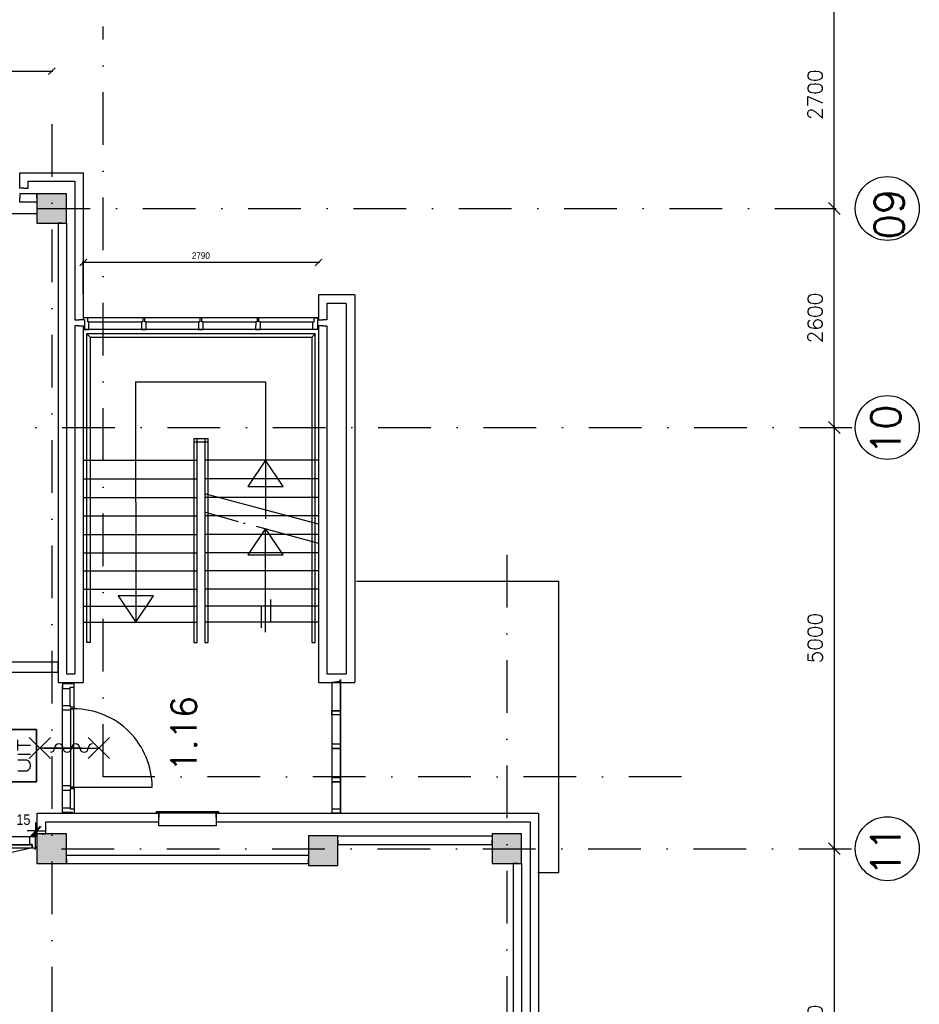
# Model space of a CAD drawing. Extents: x -171140 to 151546, y -8083 to 162438.
# Tile 56 of 96: x 65202 to 75876, y 35800 to 47488. Entities that reach past the tile are written whole.
import ezdxf
from ezdxf.enums import TextEntityAlignment as Align

# ---------------------------------------------------------------- set-up
doc = ezdxf.new("R2010")
doc.units = 0
doc.header["$LTSCALE"] = 50
doc.header["$MEASUREMENT"] = 0
doc.header["$PDMODE"] = 3
doc.header["$PDSIZE"] = 0.001
for name, pattern in [('DASHDOT', [25, 12.5, -6.25, 0, -6.25]), ('HIDDEN', [9.375, 6.25, -3.125]), ('HIDDEN2', [0.1875, 0.125, -0.0625]), ('STRAM_0WT$0$DASHDOT', [25, 12.5, -6.25, 0, -6.25])]:
    doc.linetypes.add(name, pattern=pattern)
doc.layers.get('0').update_dxf_attribs({"linetype": 'CONTINUOUS'})
doc.layers.get('DEFPOINTS').update_dxf_attribs({"linetype": 'CONTINUOUS'})
for name, color, linetype in [('_BESTAAND_ONGEWIJZIGD', 8, 'CONTINUOUS'), ('_BRANDCOMPART', 6, 'DASHDOT'), ('_DETAILNUMMERS', 4, 'CONTINUOUS'), ('_KOLOMBESTAAND', 212, 'CONTINUOUS'), ('A--L21--', 3, 'CONTINUOUS'), ('A--L22--', 7, 'CONTINUOUS'), ('A--L24AC1_TRAPPEN', 1, 'HIDDEN2'), ('A--L28--', 7, 'CONTINUOUS'), ('A--L32--', 7, 'CONTINUOUS'), ('A--L32--_F-2--', 7, 'CONTINUOUS'), ('A--L32--_F123-', 1, 'CONTINUOUS'), ('A--L63--', 7, 'CONTINUOUS'), ('A--L63--_F123-', 7, 'CONTINUOUS'), ('A--L65--', 7, 'CONTINUOUS'), ('A--L65--_F-23-', 7, 'CONTINUOUS'), ('A--L65--_F123-', 7, 'CONTINUOUS'), ('A--M$1A-_F123-', 1, 'CONTINUOUS'), ('A--M1$A-_F123-', 1, 'CONTINUOUS'), ('A--T$1A-_F123-_R', 4, 'CONTINUOUS'), ('A--T63--_F123-', 1, 'CONTINUOUS'), ('L1', 1, 'CONTINUOUS'), ('STRAM_0WT$0$A--L$7A1-_STRA', 1, 'CONTINUOUS'), ('STRAM_0WT$0$A--L$7A3-_STRA', 3, 'CONTINUOUS'), ('STRAM_0WT$0$A--L$7AC3-_STR', 3, 'STRAM_0WT$0$DASHDOT'), ('STRAM_0WT$0$A--M$1A-_F123-', 1, 'CONTINUOUS'), ('STRAM_0WT$0$A--T$7A8-_STRA', 8, 'STRAM_0WT$0$DASHDOT'), ('X--LR---_CP', 7, 'CONTINUOUS')]:
    doc.layers.add(name, color=color, linetype=linetype)
doc.styles.add('ALFA-0_25', font='ROMANS')
doc.styles.add('HIEMSTRA', font='romans.shx')
doc.styles.get("Standard").update_dxf_attribs({"font": 'txt', "width": 0.9})
doc.styles.add('STRAM_0WT$0$HIEMSTRA', font='romans.shx')
doc.dimstyles.new('BEILEN', dxfattribs={"dimscale": 40, "dimtxt": 2.5, "dimasz": 2, "dimexe": 0.3, "dimexo": 0.3, "dimgap": 2, "dimtad": 1, "dimdec": 0, "dimzin": 0, "dimtxsty": 'HIEMSTRA', "dimblk1": 'OBLIQUE', "dimblk2": 'OBLIQUE', "dimsah": 1, "dimcen": -0.09, "dimdle": 0.3, "dimse1": 1, "dimclrd": 2, "dimclre": 2, "dimclrt": 3, "dimazin": 3, "dimtfac": 1, "dimtdec": 4, "dimtofl": 0, "dimtmove": 0, "dimatfit": 3, "dimtvp": 625, "dimtolj": 1, "dimtzin": 0})
doc.dimstyles.new('STANDARD$0', dxfattribs={"dimscale": 50, "dimtxt": 2.5, "dimasz": 2, "dimexe": 2, "dimexo": 0, "dimgap": 2, "dimtad": 1, "dimdec": 0, "dimzin": 0, "dimtxsty": 'ALFA-0_25', "dimblk1": 'OBLIQUE', "dimblk2": 'OBLIQUE', "dimsah": 1, "dimcen": -3, "dimdle": 2, "dimclrd": 1, "dimclre": 1, "dimclrt": 2, "dimazin": 3, "dimtfac": 0.666667, "dimtofl": 0, "dimtmove": 0, "dimatfit": 3, "dimtvp": 0.833333, "dimtolj": 1, "dimtzin": 0})
doc.dimstyles.new('STRAM_0WT$0$STANDARD', dxfattribs={"dimscale": 70, "dimtxt": 2.5, "dimasz": 2, "dimexe": 0.3, "dimexo": 0.3, "dimgap": 2, "dimtad": 1, "dimdec": 0, "dimzin": 0, "dimtxsty": 'STRAM_0WT$0$HIEMSTRA', "dimblk1": 'STRAM_0WT$0$_OBLIQUE', "dimblk2": 'STRAM_0WT$0$_OBLIQUE', "dimsah": 1, "dimcen": -0.09, "dimdle": 0.3, "dimclrd": 1, "dimclre": 1, "dimclrt": 4, "dimazin": 3, "dimtfac": 1, "dimtdec": 4, "dimtix": 1, "dimtofl": 0, "dimtmove": 0, "dimatfit": 3, "dimtvp": 625, "dimtolj": 1, "dimtzin": 0})

# ---------------------------------------------------------------- blocks, each defined once
blk = doc.blocks.new('*U1324')
at = {"layer": 'A--L21--', "color": 8, "linetype": 'CONTINUOUS'}
for points in [[(50, 50), (50, 50), (50, -6195), (50, -6195)], [(-50, -50), (-50, -50), (-50, -6095), (-50, -6095)]]:
    blk.add_lwpolyline(points, dxfattribs=at)
blk = doc.blocks.new('*U1323')
at = {"layer": 'A--L21--', "color": 8, "linetype": 'CONTINUOUS'}
for points in [[(0, 0), (-50, 0), (-50, -5050), (0, -5050)], [(0, 0), (50, 0), (50, -5050), (0, -5050)]]:
    blk.add_lwpolyline(points, dxfattribs=at)
blk = doc.blocks.new('*U1251')
at = {"layer": 'A--L21--', "color": 8, "linetype": 'CONTINUOUS'}
for points in [[(-50, 50), (-50, 50), (705, 50), (705, 50)], [(50, -50), (50, -50), (605, -50), (605, -50)]]:
    blk.add_lwpolyline(points, dxfattribs=at)
blk = doc.blocks.new('*U1250')
at = {"layer": 'A--L21--', "color": 8, "linetype": 'CONTINUOUS'}
for points in [[(0, 0), (-50, 0), (-50, -4134), (-50, -4134)], [(0, 0), (50, 0), (50, -4234), (50, -4234)]]:
    blk.add_lwpolyline(points, dxfattribs=at)
blk = doc.blocks.new('*U1249')
at = {"layer": 'A--L21--', "color": 8, "linetype": 'CONTINUOUS'}
for points in [[(0, 0), (-50, 0), (-50, 182), (-50, 182)], [(0, 0), (50, 0), (50, 82), (50, 82)]]:
    blk.add_lwpolyline(points, dxfattribs=at)
blk = doc.blocks.new('*U1248')
at = {"layer": 'A--L21--', "color": 8, "linetype": 'CONTINUOUS'}
for points in [[(0, 0), (-50, 0), (-50, -5450), (-50, -5450)], [(0, 0), (50, 0), (50, -5350), (50, -5350)]]:
    blk.add_lwpolyline(points, dxfattribs=at)
blk = doc.blocks.new('*U1247')
at = {"layer": 'A--L21--', "color": 8, "linetype": 'CONTINUOUS'}
for points in [[(0, 0), (0, 50), (-205, 50), (-205, 0)], [(0, 0), (0, -50), (-205, -50), (-205, 0)]]:
    blk.add_lwpolyline(points, dxfattribs=at)
blk = doc.blocks.new('*U1219')
at = {"layer": 'A--L21--', "color": 8, "linetype": 'CONTINUOUS'}
for points in [[(0, 0), (-50, 0), (-50, -4234), (-50, -4234)], [(0, 0), (50, 0), (50, -4134), (50, -4134)]]:
    blk.add_lwpolyline(points, dxfattribs=at)
blk = doc.blocks.new('*U1218')
at = {"layer": 'A--L21--', "color": 8, "linetype": 'CONTINUOUS'}
for points in [[(50, 50), (50, 50), (-380, 50), (-380, 50)], [(-50, -50), (-50, -50), (-280, -50), (-280, -50)]]:
    blk.add_lwpolyline(points, dxfattribs=at)
blk = doc.blocks.new('*U1217')
at = {"layer": 'A--L21--', "color": 8, "linetype": 'CONTINUOUS'}
for points in [[(50, 50), (50, 50), (50, -4548), (50, -4548)], [(-50, -50), (-50, -50), (-50, -4448), (-50, -4448)]]:
    blk.add_lwpolyline(points, dxfattribs=at)
blk = doc.blocks.new('*U1216')
at = {"layer": 'A--L21--', "color": 8, "linetype": 'CONTINUOUS'}
for points in [[(50, 50), (50, 50), (280, 50), (280, 50)], [(-50, -50), (-50, -50), (380, -50), (380, -50)]]:
    blk.add_lwpolyline(points, dxfattribs=at)
blk = doc.blocks.new('*U1215')
at = {"layer": 'A--L21--', "color": 8, "linetype": 'CONTINUOUS'}
for points in [[(50, 50), (50, 50), (50, -1695), (0, -1695)], [(-50, -50), (-50, -50), (-50, -1695), (0, -1695)]]:
    blk.add_lwpolyline(points, dxfattribs=at)
blk = doc.blocks.new('*U1214')
at = {"layer": 'A--L21--', "color": 8, "linetype": 'CONTINUOUS'}
for points in [[(-50, 50), (-50, 50), (-50, -245), (0, -245)], [(50, -50), (50, -50), (50, -245), (0, -245)]]:
    blk.add_lwpolyline(points, dxfattribs=at)
blk = doc.blocks.new('*U1207')
at = {"layer": 'A--L21--', "color": 8, "linetype": 'CONTINUOUS'}
for points in [[(0, 0), (0, 50), (3825, 50), (3825, 50)], [(0, 0), (0, -50), (3725, -50), (3725, -50)]]:
    blk.add_lwpolyline(points, dxfattribs=at)
blk = doc.blocks.new('*U1206')
at = {"layer": 'A--L21--', "color": 8, "linetype": 'CONTINUOUS'}
for points in [[(50, 50), (50, 50), (150, 50), (150, 50)], [(-50, -50), (-50, -50), (250, -50), (250, -50)]]:
    blk.add_lwpolyline(points, dxfattribs=at)
blk = doc.blocks.new('*U1205')
at = {"layer": 'A--L21--', "color": 8, "linetype": 'CONTINUOUS'}
for points in [[(0, 0), (0, 50), (2869.9877, 50), (2869.9877, 0)], [(0, 0), (0, -50), (2869.9877, -50), (2869.9877, 0)]]:
    blk.add_lwpolyline(points, dxfattribs=at)
blk = doc.blocks.new('*U1204')
at = {"layer": 'A--L21--', "color": 8, "linetype": 'CONTINUOUS'}
for points in [[(0, 0), (-50, 0), (-50, 246), (-50, 246)], [(0, 0), (50, 0), (50, 146), (50, 146)]]:
    blk.add_lwpolyline(points, dxfattribs=at)
blk = doc.blocks.new('*U1203')
at = {"layer": 'A--L21--', "color": 8, "linetype": 'CONTINUOUS'}
for points in [[(0, 0), (0, 50), (1830.0123, 50), (1830.0123, 0)], [(0, 0), (0, -50), (1830.0123, -50), (1830.0123, 0)]]:
    blk.add_lwpolyline(points, dxfattribs=at)
blk = doc.blocks.new('*U1168')
at = {"layer": 'A--L21--', "color": 8, "linetype": 'CONTINUOUS'}
for points in [[(-50, 50), (-50, 50), (1391, 50), (1391, 0)], [(50, -50), (50, -50), (1391, -50), (1391, 0)]]:
    blk.add_lwpolyline(points, dxfattribs=at)
blk = doc.blocks.new('Q060089-')
at = {"layer": 'A--L63--_F123-', "color": 1, "linetype": 'CONTINUOUS'}
blk.add_lwpolyline([(0, 0), (0, 300), (620, 300), (620, 0)], close=True, dxfattribs=at)
at = {"layer": 'X--LR---_CP'}
blk.add_point((620, 0), dxfattribs=at)
blk.add_point((620, 0), dxfattribs=at)
blk.add_point((620, 0), dxfattribs=at)
at = {"layer": 'A--T63--_F123-', "style": 'ALFA-0_25', "width": 1.279785}
blk.add_text('UIT', height=150, dxfattribs=at).set_placement((96, 73), (508, 73), align=Align.FIT)
at = {"layer": 'A--L63--_F123-', "linetype": 'CONTINUOUS'}
mesh = blk.add_polyface(dxfattribs=at)
corners = [(0, 0), (0, 300), (620, 300), (620, 0)]
mesh.append_faces([[corners[k] for k in face] for face in [(0, 1, 1, 1), (1, 2, 2, 2), (2, 3, 3, 3), (3, 0, 0, 0)]])
mesh.append_faces([[corners[k] for k in face] for face in [(0, 3, 2, 1)]], dxfattribs={"vtx0": -1, "vtx1": -1, "vtx2": -1, "vtx3": -1})
blk = doc.blocks.new('_OBLIQUE')
at = {"color": 0, "linetype": 'BYBLOCK'}
blk.add_line((-0.5, -0.5), (0.5, 0.5), dxfattribs=at)
blk = doc.blocks.new('*D101')
at = {"layer": 'A--M$1A-_F123-', "color": 2, "linetype": 'CONTINUOUS'}
blk.add_line((57530, 46878), (65594, 46878), dxfattribs=at)
at = {"layer": 'DEFPOINTS', "color": 0, "linetype": 'CONTINUOUS'}
for p in [(57542, 46878), (65582, 46878), (65582, 46878)]:
    blk.add_point(p, dxfattribs=at)
at = {"layer": 'A--M$1A-_F123-', "color": 2, "linetype": 'CONTINUOUS', "xscale": 80, "yscale": 80, "zscale": 80, "rotation": 180}
blk.add_blockref('_OBLIQUE', (57542, 46878), dxfattribs=at)
at = {"layer": 'A--M$1A-_F123-', "color": 2, "linetype": 'CONTINUOUS', "xscale": 80, "yscale": 80, "zscale": 80}
blk.add_blockref('_OBLIQUE', (65582, 46878), dxfattribs=at)
at = {"layer": 'A--M$1A-_F123-', "color": 3, "linetype": 'CONTINUOUS', "insert": (61562, 47008), "char_height": 100, "attachment_point": 5}
blk.add_mtext('\\A1;8040', dxfattribs=at)
blk = doc.blocks.new('*D107')
at = {"layer": 'A--M$1A-_F123-', "color": 2, "linetype": 'CONTINUOUS'}
for p, q in [((68759, 44607), (65945, 44607)), ((65957, 44232), (65957, 44619))]:
    blk.add_line(p, q, dxfattribs=at)
at = {"layer": 'DEFPOINTS', "color": 0, "linetype": 'CONTINUOUS'}
for p in [(65957, 44607), (65957, 44220), (68747, 44220)]:
    blk.add_point(p, dxfattribs=at)
at = {"layer": 'A--M$1A-_F123-', "color": 2, "linetype": 'CONTINUOUS', "xscale": 80, "yscale": 80, "zscale": 80, "rotation": 180}
blk.add_blockref('_OBLIQUE', (65957, 44607), dxfattribs=at)
at = {"layer": 'A--M$1A-_F123-', "color": 2, "linetype": 'CONTINUOUS', "xscale": 80, "yscale": 80, "zscale": 80}
blk.add_blockref('_OBLIQUE', (68747, 44607), dxfattribs=at)
at = {"layer": 'A--M$1A-_F123-', "color": 3, "linetype": 'CONTINUOUS', "insert": (67352, 44687), "char_height": 80, "attachment_point": 5}
blk.add_mtext('\\A1;2790', dxfattribs=at)
blk = doc.blocks.new('STRAM_0WT$0$_OBLIQUE')
at = {"color": 0, "linetype": 'BYBLOCK'}
blk.add_line((-0.5, -0.5), (0.5, 0.5), dxfattribs=at)
blk = doc.blocks.new('*D1346')
at = {"color": 1, "linetype": 'BYBLOCK'}
for p, q in [((-1061, 15700), (-910, 15700)), ((-931, 12979), (-931, 15721)), ((-1061, 13000), (-910, 13000))]:
    blk.add_line(p, q, dxfattribs=at)
at = {"layer": 'DEFPOINTS', "color": 0, "linetype": 'BYBLOCK'}
for p in [(-1082, 15700), (-931, 15700), (-1082, 13000)]:
    blk.add_point(p, dxfattribs=at)
at = {"color": 1, "linetype": 'BYBLOCK', "xscale": 140, "yscale": 140, "zscale": 140}
for p, rotation in [((-931, 15700), 90), ((-931, 13000), 270)]:
    blk.add_blockref('STRAM_0WT$0$_OBLIQUE', p, dxfattribs=dict(at, rotation=rotation))
at = {"color": 4, "linetype": 'BYBLOCK', "insert": (-1159, 14350), "char_height": 175, "attachment_point": 5, "rotation": 90, "style": 'STRAM_0WT$0$HIEMSTRA'}
blk.add_mtext('\\A1;2700', dxfattribs=at)
blk = doc.blocks.new('*D1383')
at = {"color": 1, "linetype": 'BYBLOCK'}
for p, q in [((-931, 10421), (-931, 5379)), ((-946, 10400), (-910, 10400)), ((-946, 5400), (-910, 5400))]:
    blk.add_line(p, q, dxfattribs=at)
at = {"layer": 'DEFPOINTS', "color": 0, "linetype": 'BYBLOCK'}
for p in [(-967, 10400), (-967, 5400), (-931, 5400)]:
    blk.add_point(p, dxfattribs=at)
at = {"color": 1, "linetype": 'BYBLOCK', "xscale": 140, "yscale": 140, "zscale": 140}
for p, rotation in [((-931, 10400), 90), ((-931, 5400), 270)]:
    blk.add_blockref('STRAM_0WT$0$_OBLIQUE', p, dxfattribs=dict(at, rotation=rotation))
at = {"color": 4, "linetype": 'BYBLOCK', "insert": (-1159, 7900), "char_height": 175, "attachment_point": 5, "rotation": 90, "style": 'STRAM_0WT$0$HIEMSTRA'}
blk.add_mtext('\\A1;5000', dxfattribs=at)
blk = doc.blocks.new('*D1384')
at = {"color": 1, "linetype": 'BYBLOCK'}
for p, q in [((-916, 5400), (-952, 5400)), ((-931, 5421), (-931, 1079)), ((-916, 1100), (-952, 1100))]:
    blk.add_line(p, q, dxfattribs=at)
at = {"layer": 'DEFPOINTS', "color": 0, "linetype": 'BYBLOCK'}
for p in [(-895, 5400), (-931, 1100), (-895, 1100)]:
    blk.add_point(p, dxfattribs=at)
at = {"color": 1, "linetype": 'BYBLOCK', "xscale": 140, "yscale": 140, "zscale": 140}
for p, rotation in [((-931, 5400), 90), ((-931, 1100), 270)]:
    blk.add_blockref('STRAM_0WT$0$_OBLIQUE', p, dxfattribs=dict(at, rotation=rotation))
at = {"color": 4, "linetype": 'BYBLOCK', "insert": (-1159, 3250), "char_height": 175, "attachment_point": 5, "rotation": 90, "style": 'STRAM_0WT$0$HIEMSTRA'}
blk.add_mtext('\\A1;4300', dxfattribs=at)
blk = doc.blocks.new('*D1345')
at = {"color": 1, "linetype": 'BYBLOCK'}
for p, q in [((-1060, 13000), (-910, 13000)), ((-931, 10379), (-931, 13021)), ((-1061, 10400), (-910, 10400))]:
    blk.add_line(p, q, dxfattribs=at)
at = {"layer": 'DEFPOINTS', "color": 0, "linetype": 'BYBLOCK'}
for p in [(-1081, 13000), (-931, 13000), (-1082, 10400)]:
    blk.add_point(p, dxfattribs=at)
at = {"color": 1, "linetype": 'BYBLOCK', "xscale": 140, "yscale": 140, "zscale": 140}
for p, rotation in [((-931, 13000), 90), ((-931, 10400), 270)]:
    blk.add_blockref('STRAM_0WT$0$_OBLIQUE', p, dxfattribs=dict(at, rotation=rotation))
at = {"color": 4, "linetype": 'BYBLOCK', "insert": (-1159, 11700), "char_height": 175, "attachment_point": 5, "rotation": 90, "style": 'STRAM_0WT$0$HIEMSTRA'}
blk.add_mtext('\\A1;2600', dxfattribs=at)
blk = doc.blocks.new('*D1436')
at = {"layer": 'DEFPOINTS', "color": 0}
for p in [(-108963, 14000), (-108963, 13000), (-500, 13000), (-90981, 11238), (-53027, 2606)]:
    blk.add_point(p, dxfattribs=at)
at = {"layer": 'STRAM_0WT$0$A--M$1A-_F123-', "color": 1}
blk.add_arc((-104054, 13000), 13191, 348.4863, 0, dxfattribs=at)
at = {"layer": 'STRAM_0WT$0$A--M$1A-_F123-', "color": 1, "xscale": 140, "yscale": 140, "zscale": 140}
for p, rotation in [((-90863, 13000), 90), ((-91128, 10367), 258.4862903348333)]:
    blk.add_blockref('STRAM_0WT$0$_OBLIQUE', p, dxfattribs=dict(at, rotation=rotation))
at = {"layer": 'STRAM_0WT$0$A--M$1A-_F123-', "color": 4, "insert": (-91156, 11700), "char_height": 175, "attachment_point": 5, "rotation": 84.2431, "style": 'STRAM_0WT$0$HIEMSTRA'}
blk.add_mtext('\\A1;11.51°', dxfattribs=at)
blk = doc.blocks.new('S060204-')
at = {"layer": 'A--L65--_F-23-', "color": 255}
blk.add_circle((0, 0), 0.0123, dxfattribs=at)
at = {"layer": 'A--L65--_F123-', "color": 1, "linetype": 'CONTINUOUS'}
for points in [[(-1.25, 6.25), (1.25, 3.75)], [(1.25, 6.25), (-1.25, 3.75)], [(0, 0), (0, 5)]]:
    blk.add_lwpolyline(points, dxfattribs=at)
blk = doc.blocks.new('S060205A')
at = {"layer": 'A--L65--_F-23-', "color": 255}
blk.add_circle((0, -0.0123), 0.0123, dxfattribs=at)
at = {"layer": 'A--L65--_F123-', "color": 1, "linetype": 'CONTINUOUS'}
blk.add_lwpolyline([(0, -0.0123), (0, 6.2377)], dxfattribs=at)
for points in [[(-0.5, 5.7377, 0.41), (0, 5.2377)], [(0, 4.2377, 1), (0, 5.2377)], [(0, 4.2377, 1), (0, 3.2377)], [(0, 2.2377, 1), (0, 3.2377)], [(0, 2.2377, 1), (0, 1.2377)], [(0.5, 0.7377, 0.41), (0, 1.2377)]]:
    blk.add_lwpolyline(points, format="xyb", dxfattribs=at)
at = {"layer": 'A--L65--', "xscale": -1}
blk.add_blockref('S060204-', (0, 1.4877), dxfattribs=at)
blk.add_blockref('S060204-', (0, 1.4877), dxfattribs=at)
at = {"layer": 'A--L65--', "rotation": 180}
blk.add_blockref('S060204-', (0, 4.4877), dxfattribs=at)
blk.add_blockref('S060204-', (0, 4.4877), dxfattribs=at)
blk = doc.blocks.new('*D482')
at = {"layer": 'A--M1$A-_F123-', "color": 1}
for p, q in [((65392, 37803), (65392, 37959)), ((65407, 37803), (65407, 37959)), ((65392, 37859), (65292, 37859)), ((65407, 37859), (65507, 37859))]:
    blk.add_line(p, q, dxfattribs=at)
at = {"layer": 'DEFPOINTS', "color": 0}
for p in [(65392, 37803), (65407, 37859), (65407, 37803)]:
    blk.add_point(p, dxfattribs=at)
at = {"layer": 'A--M1$A-_F123-', "color": 1, "xscale": 100, "yscale": 100, "zscale": 100}
blk.add_blockref('_OBLIQUE', (65392, 37859), dxfattribs=at)
at = {"layer": 'A--M1$A-_F123-', "color": 1, "xscale": 100, "yscale": 100, "zscale": 100, "rotation": 180}
blk.add_blockref('_OBLIQUE', (65407, 37859), dxfattribs=at)
at = {"layer": 'A--M1$A-_F123-', "color": 2, "insert": (65246, 37991), "char_height": 125, "attachment_point": 5}
blk.add_mtext('\\A1;15', dxfattribs=at)
blk = doc.blocks.new('A$C2EE40F78')
at = {"layer": '_DETAILNUMMERS', "color": 2}
for points in [[(8, 139), (8, 18), (0, 18), (0, 0), (51, 0), (51, 43), (68, 43), (68, 96), (51, 96), (51, 139)], [(68, 96), (51, 96), (51, 139), (68, 139)], [(384, 139), (367, 139), (367, 96), (384, 96)], [(384, 139), (384, 96), (392, 96), (392, 43), (384, 43), (384, 0), (427, 0), (427, 43), (452, 43), (452, 139)], [(1392, 139), (1392, 18), (1400, 18), (1400, 0), (1357, 0), (1357, 43), (1332, 43), (1332, 139)], [(68, 0), (51, 0), (51, 43), (68, 43)], [(392, 43), (367, 43), (367, 96), (392, 96)], [(384, 0), (367, 0), (367, 43), (384, 43)]]:
    blk.add_lwpolyline(points, close=True, dxfattribs=at)
at = {"layer": 'A--L32--', "color": 1}
for p, q in [((51, 139), (1332, 139)), ((1400, 0), (0, 0)), ((51, 96), (392, 96)), ((51, 43), (392, 43)), ((452, 43), (1332, 43))]:
    blk.add_line(p, q, dxfattribs=at)
for points in [[(0, 139), (51, 139), (51, 157), (0, 157)], [(1400, 139), (1349, 139), (1349, 157), (1400, 157)], [(1357, 40), (1357, 0), (427, 0), (427, 40)]]:
    blk.add_lwpolyline(points, close=True, dxfattribs=at)
at = {"layer": 'A--L32--_F-2--', "color": 1, "linetype": 'CONTINUOUS'}
blk.add_lwpolyline([(1343, 0), (496.75, -191.25), (427, 0)], dxfattribs=at)
at = {"layer": 'A--L32--_F123-', "color": 1, "linetype": 'CONTINUOUS'}
blk.add_lwpolyline([(892, 243.62), (892, -253.38)], dxfattribs=at)
at = {"layer": 'X--LR---_CP'}
blk.add_point((532, 43), dxfattribs=at)
blk.add_point((532, 43), dxfattribs=at)
blk.add_point((532, 43), dxfattribs=at)
blk = doc.blocks.new('STRAM_0WT')
at = {"layer": 'STRAM_0WT$0$A--L$7A1-_STRA'}
for centre in [(-120.503, 13000), (-120.503, 10400)]:
    blk.add_circle(centre, 379.497, dxfattribs=at)
at = {"layer": 'STRAM_0WT$0$A--L$7A3-_STRA'}
blk.add_circle((-120.503, 5400), 379.497, dxfattribs=at)
at = {"layer": 'STRAM_0WT$0$A--L$7AC3-_STR'}
blk.add_line((-66174.285, 5400), (-500, 5400), dxfattribs=at)
at = {"layer": 'STRAM_0WT$0$A--T$7A8-_STRA', "color": 8}
for p, q in [((-10034.938, 14000), (-10034.938, -7375.62)), ((-108962.956, 13000), (-500, 13000)), ((-66167.142, 10400), (-540.602, 10400)), ((-4634.938, 8886.774), (-4634.938, -7375.62))]:
    blk.add_line(p, q, dxfattribs=at)
at = {"layer": 'STRAM_0WT$0$A--L$7A3-_STRA', "style": 'STRAM_0WT$0$HIEMSTRA'}
for s, p in [('09', (77.287, 12632.129)), ('10', (37.248, 10072.656)), ('11', (37.248, 5072.656))]:
    blk.add_text(s, height=350, rotation=90, dxfattribs=at).set_placement(p)
at = {"layer": 'STRAM_0WT$0$A--M$1A-_F123-', "linetype": 'CONTINUOUS'}
for base, p1, p2, picture, middle in [((-750, 15700), (-900.37, 13000), (-900.37, 15700), '*D1346', (-977.5, 14350)), ((-750, 13000), (-900.37, 10400), (-900.07, 13000), '*D1345', (-977.5, 11700)), ((-750, 5400), (-785.837, 10400), (-785.837, 5400), '*D1383', (-977.5, 7900)), ((-750, 1100), (-714.163, 5400), (-714.163, 1100), '*D1384', (-977.5, 3250))]:
    dim = blk.add_linear_dim(base=base, p1=p1, p2=p2, angle=90, dimstyle='STRAM_0WT$0$STANDARD', dxfattribs=at)
    dim.commit()
    dim.dimension.update_dxf_attribs({"geometry": picture, "text_midpoint": middle, "insert": (181.162, 0)})
at = {"layer": 'STRAM_0WT$0$A--M$1A-_F123-'}
dim = blk.add_angular_dim_2l(base=(-90981.132, 11238.125), line1=((-53026.96, 2605.754), (-108962.956, 14000)), line2=((-108962.956, 13000), (-500, 13000)), dimstyle='STRAM_0WT$0$STANDARD', override={"dimdec": 2, "dimadec": 2}, dxfattribs=at)
dim.commit()
dim.dimension.update_dxf_attribs({"geometry": '*D1436', "text_midpoint": (-91155.818, 11699.682)})

msp = doc.modelspace()

# ---------------------------------------------------------------- hatches: boundary and pattern name
at = {"layer": '_KOLOMBESTAAND', "linetype": 'HIDDEN'}
for points in [[(65407, 45071.9), (65757, 45071.9), (65757, 45421.9), (65407, 45421.9)], [(65407, 45071.9), (65757, 45071.9), (65757, 45421.9), (65407, 45421.9)], [(65407, 37471.9), (65757, 37471.9), (65757, 37821.9), (65407, 37821.9)], [(65407, 37471.9), (65757, 37471.9), (65757, 37821.9), (65407, 37821.9)], [(68627, 37448.3), (68977, 37448.3), (68977, 37798.3), (68627, 37798.3)], [(68627, 37448.3), (68977, 37448.3), (68977, 37798.3), (68627, 37798.3)], [(70807, 37471.9), (71157, 37471.9), (71157, 37821.9), (70807, 37821.9)], [(70807, 37471.9), (71157, 37471.9), (71157, 37821.9), (70807, 37821.9)]]:
    msp.add_hatch(color=256, dxfattribs=at).paths.add_polyline_path(points)

# ---------------------------------------------------------------- linework, layer by layer
at = {"layer": '_BESTAAND_ONGEWIJZIGD'}
for p, q in [((68747, 43947.5), (65957, 43947.5)), ((66024.1, 43902.4), (66646, 43902.3)), ((66702, 43901.6), (67324, 43902.3)), ((67380, 43902.2), (68001.9, 43902.3)), ((68058, 43902.2), (68679.9, 43902.2)), ((68746.9, 43808.5), (65957.2, 43808.5)), ((66577.3, 43187.5), (68117.3, 43187.5)), ((66577.3, 43187.5), (66581.2, 40337.5)), ((68117.3, 43187.5), (68117.3, 41561.7)), ((67267, 42517.5), (67437, 42517.5)), ((67267, 42477.5), (67437, 42477.5)), ((65957, 42257.5), (67307, 42257.5)), ((68747, 42257.5), (67397, 42257.5)), ((65957, 42037.5), (67307, 42037.5)), ((68747, 42037.5), (67397, 42037.5)), ((68747, 41498.1), (67397, 41860.7)), ((65957, 41817.5), (67307, 41817.5)), ((68747, 41817.5), (67397, 41817.5)), ((67797.3, 41527.5), (67407.3, 41637.5)), ((65957, 41597.5), (67307, 41597.5)), ((68747, 41597.5), (67397, 41597.5)), ((67877.3, 41507.5), (67857.3, 41507.5)), ((65957, 41377.5), (67307, 41377.5)), ((68747, 41377.5), (67397, 41377.5)), ((68007.3, 41477.5), (68747.3, 41273)), ((68117.3, 40217.5), (68117.3, 41447.1)), ((65957, 41157.5), (67307, 41157.5)), ((68747, 41157.5), (67397, 41157.5)), ((65957, 40947.5), (67307, 40947.5)), ((68747, 40947.5), (67397, 40947.5)), ((65957, 40727.5), (67307, 40727.5)), ((68747, 40727.5), (67397, 40727.5)), ((68177.3, 40604.5), (68177.3, 40347.5)), ((65957, 40527.5), (67307, 40527.5)), ((68747, 40527.5), (67397, 40527.5)), ((68067.3, 40527.5), (68067.3, 40267.5)), ((68747, 40527.5), (68739, 40527.5)), ((65965.1, 40337.5), (67307, 40337.5)), ((68739, 40337.5), (67397, 40337.5)), ((68907.3, 39621.9), (68907.3, 38067.5)), ((69007.3, 38067.5), (69007.3, 39657.5)), ((69007.3, 39657.5), (69007.3, 38067.5)), ((65717.3, 39617.5), (65708.3, 39617.5)), ((65708.3, 39617.5), (65708.3, 39550.5)), ((65708.3, 38103.7), (65708.3, 39580.5)), ((65708.3, 39550.5), (65802.1, 39550.5)), ((65717.3, 39605.5), (65717.3, 39617.5)), ((65717.3, 39617.5), (65717.3, 39617.5)), ((65829.3, 39605.5), (65717.3, 39605.5)), ((65802.1, 39550.5), (65802.1, 39565.5)), ((65802.1, 39565.5), (65847.3, 39565.5)), ((65802.1, 39347.5), (65802.1, 39550.5)), ((65847.3, 39617.5), (65829.3, 39617.5)), ((65829.3, 39617.5), (65829.3, 39605.5)), ((65847.3, 39565.5), (65847.3, 39617.5)), ((65847.3, 39328.5), (65847.3, 39565.5)), ((65843.8, 39303.7), (65803.8, 39300.6)), ((65803.8, 39300.6), (65803.9, 38377.5)), ((65843.9, 39306.7), (65803.9, 39303.7)), ((65803.9, 39303.7), (65803.9, 38380.5)), ((65843.9, 38377.5), (65843.8, 39303.7)), ((65843.9, 38380.5), (65843.9, 39306.7)), ((65708.3, 38393.5), (65708.3, 38395.5)), ((65708.3, 38395.5), (65802.1, 38395.5)), ((65708.3, 38341.5), (65708.3, 38393.5)), ((65708.3, 38339.5), (65708.3, 38341.5)), ((65802.1, 38339.5), (65708.3, 38339.5)), ((65802.1, 38395.5), (65802.1, 38395.5)), ((65802.1, 38395.5), (65802.1, 38378.5)), ((65802.1, 38378.5), (65845.3, 38378.5)), ((65845.3, 38356.5), (65802.1, 38356.5)), ((65802.1, 38356.5), (65802.1, 38341.5)), ((65802.1, 38341.5), (65802.1, 38339.5)), ((65802.1, 38339.5), (65802.1, 38133.7)), ((65803.9, 38380.5), (65843.9, 38380.5)), ((65803.9, 38380.5), (65803.9, 38380.5)), ((65803.9, 38377.5), (65843.9, 38377.5)), ((65803.9, 38377.5), (65803.9, 38377.5)), ((65845.3, 38378.5), (65847.3, 38376.5)), ((65847.3, 38358.5), (65845.3, 38356.5)), ((65847.3, 38376.5), (65847.3, 38358.5)), ((65847.3, 38358.5), (65847.3, 38118.7))]:
    msp.add_line(p, q, dxfattribs=at)
at = {"layer": '_BESTAAND_ONGEWIJZIGD', "linetype": 'CONTINUOUS'}
for p, q in [((68907.7, 38379.4), (68907.7, 39305.7)), ((69007.4, 38379.4), (69007.2, 39305.7))]:
    msp.add_line(p, q, dxfattribs=at)
at = {"layer": '_BESTAAND_ONGEWIJZIGD'}
for points in [[(65957.2, 43817.5), (65957.2, 43808.5), (66024.2, 43808.6), (66024.1, 43902.4), (66009.1, 43902.3), (66009, 43947.6), (65957, 43947.5), (65957.1, 43929.5), (65969.1, 43929.6), (65969.2, 43817.6), (65957.2, 43817.5)], [(66647.9, 43808.6), (66699.9, 43808.5), (66701.9, 43808.5), (66702, 43902.3), (66702, 43902.3), (66685, 43902.3), (66685, 43945.5), (66683, 43947.5), (66665, 43947.5), (66663, 43945.5), (66663, 43902.3), (66648, 43902.3), (66646, 43902.3), (66645.9, 43808.6)], [(67325.9, 43808.5), (67377.9, 43808.5), (67379.9, 43808.5), (67380, 43902.2), (67380, 43902.2), (67363, 43902.2), (67363, 43945.5), (67361, 43947.5), (67343, 43947.5), (67341, 43945.5), (67341, 43902.3), (67326, 43902.3), (67324, 43902.3), (67323.9, 43808.5)], [(68003.9, 43808.5), (68055.9, 43808.5), (68057.9, 43808.5), (68058, 43902.2), (68058, 43902.2), (68041, 43902.2), (68041, 43945.5), (68039, 43947.5), (68021, 43947.5), (68019, 43945.5), (68019, 43902.3), (68004, 43902.3), (68002, 43902.3), (68001.9, 43808.5)], [(68746.9, 43817.5), (68746.9, 43808.5), (68679.9, 43808.6), (68680, 43902.4), (68695, 43902.3), (68695, 43947.6), (68747, 43947.5), (68747, 43929.5), (68735, 43929.6), (68734.9, 43817.6), (68746.9, 43817.5)], [(66037, 43718.5), (68667, 43718.5), (68707, 43758.5), (65997, 43758.5)], [(65708.3, 39293.5), (65708.3, 39345.5), (65708.3, 39347.5), (65802.1, 39347.5), (65802.1, 39347.5), (65802.1, 39330.5), (65845.3, 39330.5), (65847.3, 39328.5), (65847.3, 39310.5), (65845.3, 39308.5), (65802.1, 39308.5), (65802.1, 39293.5), (65802.1, 39291.5), (65708.3, 39291.5)], [(65717.3, 38066.7), (65708.3, 38066.7), (65708.3, 38133.7), (65802.1, 38133.7), (65802.1, 38118.7), (65847.3, 38118.7), (65847.3, 38066.7), (65829.3, 38066.7), (65829.3, 38078.7), (65717.3, 38078.7), (65717.3, 38066.7)], [(67560, 38087.5), (67560, 38067.5), (66824, 38067.6), (66824, 38087.6)]]:
    msp.add_lwpolyline(points, close=True, dxfattribs=at)
for points in [[(66037, 43718.5), (66037, 40096.5), (65997, 40096.5), (65997, 43758.5)], [(68667, 43718.5), (68667, 40096.5), (68707, 40096.5), (68707, 43758.5)], [(67267, 42517.5), (67267, 40096.5), (67307, 40096.5), (67307, 42517.5)], [(67397, 42517.5), (67397, 40096.5), (67437, 40096.5), (67437, 42517.5)], [(68117.3, 42257.5), (67909.3, 41947.5), (68329.3, 41947.5), (68117.3, 42257.5)], [(68117.3, 41447.1), (67909.3, 41137.1), (68329.3, 41137.1), (68117.3, 41447.1)], [(66581.2, 40337.5), (66789.3, 40647.5), (66369.3, 40647.5), (66581.2, 40337.5)], [(67532.1, 38067.5), (67532, 37917.5), (66852, 37917.5), (66852.1, 38067.5)]]:
    msp.add_lwpolyline(points, dxfattribs=at)
at = {"layer": '_BESTAAND_ONGEWIJZIGD', "linetype": 'CONTINUOUS'}
msp.add_lwpolyline([(71349.5, 37366.3), (71597.2, 37366.2), (71597.9, 40817.5), (69197.3, 40817.5)], dxfattribs=at)
at = {"layer": '_BESTAAND_ONGEWIJZIGD'}
msp.add_lwpolyline([(65843.9, 38377.5), (66773.9, 38377.6, 0.4142136), (65843.8, 39307.5)], format="xyb", dxfattribs=at)
at = {"layer": '_BESTAAND_ONGEWIJZIGD', "extrusion": (0, 0, -1)}
for points in [[(-69007.4, 39285), (-69007.4, 39235), (-68907.4, 39235), (-68907.4, 39285)], [(-69007.4, 38837.5), (-69007.4, 38887.5), (-68907.4, 38887.5), (-68907.4, 38837.5)], [(-69007.4, 38440), (-69007.4, 38490), (-68907.4, 38490), (-68907.4, 38440)]]:
    msp.add_lwpolyline(points, close=True, dxfattribs=at)
at = {"layer": '_BESTAAND_ONGEWIJZIGD', "linetype": 'CONTINUOUS', "extrusion": (0, 0, -1), "elevation": -48}
msp.add_lwpolyline([(-69007.3, 38067.5), (-69007.3, 38117.5), (-68907.3, 38117.5), (-68907.3, 38067.5)], close=True, dxfattribs=at)
at = {"layer": '_BESTAAND_ONGEWIJZIGD'}
for p in [(65708.3, 39617.5), (65708.3, 39617.5), (65708.3, 39617.5), (65708.3, 38066.7), (65708.3, 38066.7)]:
    msp.add_point(p, dxfattribs=at)
at = {"layer": '_BESTAAND_ONGEWIJZIGD', "linetype": 'CONTINUOUS'}
for points in [[(69007.3, 39621.9), (68907.3, 39621.9), (68907.3, 39621.9), (69007.3, 39639.1, 23)], [(68907.4, 39285, -48), (69007.4, 39285, -48), (69007.4, 39285, -2), (68907.4, 39285, -2)], [(68907.4, 38837.5, -48), (69007.4, 38837.5, -48), (69007.4, 38837.5, -2), (68907.4, 38837.5, -2)], [(68907.4, 38440, -48), (69007.4, 38440, -48), (69007.4, 38440, -2), (68907.4, 38440, -2)], [(68907.3, 38067.5), (69007.3, 38067.5), (69007.3, 38067.5, 46), (68907.3, 38067.5, 46)]]:
    msp.add_3dface(points, dxfattribs=at)
at = {"layer": '_BRANDCOMPART'}
msp.add_lwpolyline([(73055, 38502), (66194, 38502), (66194, 47408.2)], dxfattribs=at)
at = {"layer": 'A--L21--'}
msp.add_line((60357, 45186.9), (65407, 45186.9), dxfattribs=at)
at = {"layer": 'A--L21--', "color": 2, "linetype": 'CONTINUOUS'}
msp.add_lwpolyline([(65657, 39862.9), (63549, 39862.9), (63549, 39742.9), (65657, 39742.9)], close=True, dxfattribs=at)
at = {"layer": 'A--L28--', "color": 3, "linetype": 'CONTINUOUS'}
for points in [[(65407, 45071.9), (65757, 45071.9), (65757, 45421.9), (65407, 45421.9)], [(65407, 45071.9), (65757, 45071.9), (65757, 45421.9), (65407, 45421.9)], [(65407, 37471.9), (65757, 37471.9), (65757, 37821.9), (65407, 37821.9)], [(65407, 37471.9), (65757, 37471.9), (65757, 37821.9), (65407, 37821.9)], [(68627, 37448.3), (68977, 37448.3), (68977, 37798.3), (68627, 37798.3)], [(68627, 37448.3), (68977, 37448.3), (68977, 37798.3), (68627, 37798.3)], [(70807, 37471.9), (71157, 37471.9), (71157, 37821.9), (70807, 37821.9)], [(70807, 37471.9), (71157, 37471.9), (71157, 37821.9), (70807, 37821.9)]]:
    msp.add_lwpolyline(points, close=True, dxfattribs=at)
at = {"layer": 'L1'}
for p, q in [((65957, 40527.5), (65965.1, 40527.5)), ((65225.4, 40092.1), (65225.4, 40092.1)), ((65225.4, 40092.1), (65225.4, 40092.1))]:
    msp.add_line(p, q, dxfattribs=at)

# ---------------------------------------------------------------- block references
at = {"layer": '_BESTAAND_ONGEWIJZIGD', "linetype": 'CONTINUOUS'}
for name, p in [('*U1214', (68797, 44170)), ('*U1219', (68797, 43855.5)), ('*U1216', (68797, 39671.9))]:
    msp.add_blockref(name, p, dxfattribs=at)
at = {"layer": 'A--L21--', "linetype": 'CONTINUOUS'}
for name, p in [('*U1251', (65252.3, 45620)), ('*U1249', (65252.3, 45487.5)), ('*U1215', (65907, 45620)), ('*U1218', (69127, 44170)), ('*U1217', (69127, 44170)), ('*U1250', (65907, 43855.5)), ('*U1206', (65707, 39671.9)), ('*U1204', (65460.6, 37821.9)), ('*U1168', (65460.6, 38017.5)), ('*U1207', (67532, 38017.5)), ('*U1324', (71307, 38017.5)), ('*U1203', (68977, 37748.3)), ('*U1205', (65757, 37521.9)), ('*U1323', (71107, 37471.9))]:
    msp.add_blockref(name, p, dxfattribs=at)
at = {"layer": 'A--L22--', "linetype": 'CONTINUOUS'}
for name, p in [('*U1247', (65407, 45370)), ('*U1248', (65707, 45071.9))]:
    msp.add_blockref(name, p, dxfattribs=at)
at = {"layer": 'A--L24AC1_TRAPPEN'}
msp.add_blockref('STRAM_0WT', (75617, 32246.9), dxfattribs=at)
at = {"layer": 'A--L32--', "color": 1}
msp.add_blockref('A$C2EE40F78', (63992, 37653.9), dxfattribs=at)
at = {"layer": 'A--L63--', "linetype": 'CONTINUOUS', "rotation": 90}
msp.add_blockref('Q060089-', (65401.8, 38441.1), dxfattribs=at)
at = {"layer": 'A--L65--', "xscale": 100, "yscale": 100, "zscale": 2, "rotation": 269.9992903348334}
msp.add_blockref('S060205A', (65492.6, 38842.1), dxfattribs=at)

# ---------------------------------------------------------------- texts
at = {"layer": 'A--T$1A-_F123-_R', "style": 'ALFA-0_25'}
msp.add_text('1.16', height=300, rotation=90, dxfattribs=at).set_placement((67300.8, 38558.1))

# ---------------------------------------------------------------- dimensions: what is measured, and where the dimension line sits
at = {"layer": 'A--M$1A-_F123-', "linetype": 'CONTINUOUS'}
for base, p1, p2, override, picture, middle in [((65582, 46877.5), (57542.3, 46877.5), (65582, 46877.5), {"dimtxsty": 'STANDARD', "dimtmove": 0}, '*D101', (61562.2, 47007.5)), ((65957, 44606.9), (68747, 44220), (65957, 44220), {"dimtxt": 2, "dimgap": 1, "dimtxsty": 'STANDARD', "dimtofl": 1, "dimtmove": 0}, '*D107', (67352, 44686.9))]:
    dim = msp.add_linear_dim(base=base, p1=p1, p2=p2, dimstyle='BEILEN', override=override, dxfattribs=at)
    dim.commit()
    dim.dimension.update_dxf_attribs({"geometry": picture, "text_midpoint": middle})
at = {"layer": 'A--M1$A-_F123-'}
dim = msp.add_linear_dim(base=(65407, 37859.1), p1=(65392, 37802.9), p2=(65407, 37802.9), dimstyle='STANDARD$0', override={"dimscale": 50, "dimtxsty": 'STANDARD'}, dxfattribs=at)
dim.commit()
dim.dimension.update_dxf_attribs({"geometry": '*D482', "text_midpoint": (65245.9, 37990.8), "dimtype": 160})

doc.saveas('drawing.dxf')
